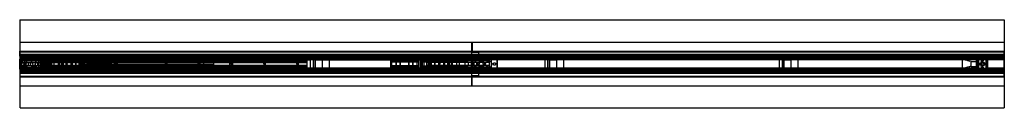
# Model space of a CAD drawing. Header units: millimetres. Extents: x 0 to 2100, y -94 to 94.
import ezdxf

# ---------------------------------------------------------------- set-up
doc = ezdxf.new("R2010")
doc.units = ezdxf.units.MM
doc.header["$LTSCALE"] = 10
doc.linetypes.add('ALLCAD_Strich', pattern=[0.2, 0.15, -0.05])
doc.layers.add('BESCH_KONT_sich_schn_grun_2d', color=10, linetype='Continuous')

msp = doc.modelspace()

# ---------------------------------------------------------------- linework, layer by layer
at = {"layer": 'BESCH_KONT_sich_schn_grun_2d', "linetype": 'ALLCAD_Strich'}
for p, q in [((0, 94), (2100, 94)), ((0, 94), (0, -94)), ((2100, 94), (2100, -94)), ((0, 46.5), (2100, 46.5)), ((963, 45.5), (963, 25.5)), ((965, 45.5), (963, 45.5)), ((965, 46.5), (965, 27.5)), ((0, 27.5), (0, 27.5)), ((0, 26), (0, 27.5)), ((0, 27.5), (2100, 27.5)), ((0, 27.5), (2100, 27.5)), ((0, 26), (0, 26)), ((0, 26), (0, 26)), ((0, 26), (0, 26)), ((0, 26), (0, 26)), ((0, 26), (0, 26)), ((0, 19.5), (0, 26)), ((0, 26), (0, 26)), ((0, 26), (0, 26)), ((0, 26), (0, 26)), ((0, 26), (0, 26)), ((0, 26), (0, 26)), ((0, 26), (0, 26)), ((0, 26), (0, 26)), ((0, 26), (0, 26)), ((0, 26), (0, 26)), ((0, 26), (2100, 26)), ((0, 26), (0, 26)), ((0, 26), (0, 26)), ((0, 26), (0, 26)), ((0, 26), (0, 26)), ((0, 26), (0, 26)), ((0, 26), (0, 26)), ((0, 26), (0, 26)), ((0, 26), (0, 26)), ((0, 26), (0, 26)), ((0, 26), (0, 26)), ((0, 26), (0, 26)), ((0, 26), (0, 26)), ((0, 26), (0, 26)), ((0, 26), (0, 26)), ((0, 26), (0, 26)), ((0, 26), (0, 26)), ((0, 26), (0, 26)), ((0, 26), (0, 26)), ((965, 40), (963, 40)), ((965, 37.5), (963, 37.5)), ((965, 33.5), (963, 33.5)), ((965, 31), (963, 31)), ((963, 25.5), (963, -25.5)), ((963, 25.5), (965, 25.5)), ((965, 27.5), (965, 27.5)), ((965, 27.5), (965, 27.5)), ((965, 27.5), (965, 27.5)), ((965, 27.5), (965, 27.5)), ((965, 27.5), (965, 27.5)), ((965, 27.5), (965, 27.5)), ((965, 27.5), (965, 27.5)), ((965, 27.5), (965, 27.5)), ((965, 27.5), (965, 27.5)), ((965, 27.5), (965, 27.5)), ((965, 27.5), (965, 27.5)), ((965, 27.5), (965, 27.5)), ((965, 27.5), (965, 27.5)), ((965, 27.5), (965, 27.5)), ((965, 27.5), (965, 27.5)), ((965, 27.5), (965, 27.5)), ((965, 27.5), (965, 27.5)), ((965, 27.5), (965, 27.5)), ((965, 27.5), (965, 27.5)), ((965, 27.5), (965, 27.5)), ((965, 27.5), (965, 27.5)), ((965, 27.5), (965, 27.5)), ((965, 27.5), (965, 27.5)), ((965, 25.5), (965, 27.5)), ((965, 25.5), (979, 25.5)), ((979, 25.5), (979, 27.5)), ((979, 12), (979, 25.5)), ((2100, 26), (2100, 27.5)), ((2100, 19.5), (2100, 26)), ((0, 11), (-0.5, 11)), ((-0.5, -11), (-0.5, 11)), ((2100, 20), (0, 20)), ((0, 19.5), (0, 19.5)), ((0, 17), (0, 19.5)), ((0, 19.5), (2100, 19.5)), ((2100, 19.2), (0, 19.2)), ((2100, 18.5), (0, 18.5)), ((2100, 17.5), (0, 17.5)), ((2100, 17.4), (0, 17.4)), ((0, 17), (0, -17)), ((0, 17), (0, 17)), ((0, 17), (0, 17)), ((0, 17), (0, 17)), ((0, 17), (0, 17)), ((0, 17), (0, 17)), ((0, 17), (0, 17)), ((0, 17), (0, 17)), ((0, 17), (0, 17)), ((0, 17), (0, 17)), ((0, 17), (0, 17)), ((0, 17), (0, 17)), ((0, 17), (0, 17)), ((0, 17), (0, 17)), ((0, 17), (0, 17)), ((0, 17), (0, 17)), ((0, 17), (0, 17)), ((0, 17), (0, 17)), ((0, 17), (0, 17)), ((0, 17), (0, 17)), ((0, 17), (0, 17)), ((0, 17), (0, 17)), ((0, 17), (2100, 17)), ((0, 17), (0, 17)), ((0, 17), (0, 17)), ((0, 17), (0, 17)), ((0, 17), (0, 17)), ((0, 17), (0, 17)), ((0, 17), (0, 17)), ((0, 17), (0, 17)), ((0, 17), (0, 17)), ((0, 17), (0, 17)), ((0, 17), (0, 17)), ((0, 17), (0, 17)), ((0, 17), (0, 17)), ((0, 17), (0, 17)), ((0, 17), (0, 17)), ((0, 17), (0, 17)), ((0, 17), (0, 17)), ((0, 17), (0, 17)), ((0, 17), (0, 17)), ((0, 17), (0, 17)), ((0, 17), (0, 17)), ((0, 17), (0, 17)), ((0, 17), (0, 17)), ((0, 17), (0, 17)), ((0, 17), (0, 17)), ((0, 17), (0, 17)), ((0, 17), (0, 17)), ((0, 17), (0, 17)), ((0, 17), (0, 17)), ((0, 17), (0, 17)), ((2100, 16.7), (0, 16.7)), ((2100, 15.5), (0, 15.5)), ((43, 15), (0, 15)), ((40, 14), (0, 14)), ((40, 13), (0, 13)), ((40, 12.6), (0, 12.6)), ((2100, 12.5), (0, 12.5)), ((2100, 11.2), (0, 11.2)), ((0, 11), (47, 11)), ((0, 11), (0, 11)), ((0, 10), (0, 10)), ((0, 10), (0, 10)), ((0, 10), (0, 10)), ((0, 10), (0, 10)), ((0, 10), (0, 10)), ((0, 10), (0, 10)), ((0, 10), (0, 10)), ((0, 10), (0, 10)), ((0, 10), (0, 10)), ((0, 10), (0, 10)), ((0, 10), (0, 10)), ((0, 10), (0, 10)), ((0, 10), (0, 10)), ((0, 10), (0, 10)), ((0, 10), (0, 10)), ((0, 10), (0, 10)), ((0, 10), (0, 10)), ((0, 10), (0, 10)), ((0, 10), (0, 10)), ((0, 10), (0, 10)), ((0, 10), (0, 10)), ((0, 10), (0, 10)), ((0, 10), (0, 10)), ((0, 10), (0, 10)), ((0, 10), (0, 10)), ((0, 10), (0, 10)), ((0, 10), (0, 10)), ((0, 10), (0, 10)), ((0, 10), (0, 10)), ((0, 10), (0, 10)), ((0, 10), (47, 10)), ((0, 9.5), (3, 9.5)), ((0, 9), (47, 9)), ((10, 9), (0, 9)), ((43, 8.7), (0, 8.7)), ((3, 7.5), (0, 7.5)), ((3, 10), (3, 3.7)), ((3, 10), (47, 10)), ((3, 9.5), (43, 9.5)), ((3, 9.5), (3, 9.5)), ((3, 9.5), (3, 9.5)), ((3, 9.5), (3, 9.5)), ((3, 9.5), (3, 9.5)), ((3, 9.5), (3, 9.5)), ((3, 9.5), (3, 9.5)), ((3, 9.5), (3, 9.5)), ((3, 9.5), (3, 9.5)), ((3, 9.5), (3, 9.5)), ((3, 9.5), (3, 9.5)), ((3, 9.5), (3, 9.5)), ((3, 9.5), (3, 9.5)), ((3, 9.5), (3, 9.5)), ((3, 9.5), (3, 9.5)), ((3, 9.5), (3, 9.5)), ((3, 9.5), (3, 9.5)), ((3, 9.5), (3, 9.5)), ((3, 9.5), (3, 9.5)), ((3, 9.5), (3, 9.5)), ((3, 9.5), (3, 9.5)), ((3, 9.5), (3, 9.5)), ((3, 9.5), (3, 9.5)), ((3, 9.5), (3, 9.5)), ((3, 9.5), (3, 9.5)), ((3, 9.5), (3, 9.5)), ((3, 9.5), (3, 9.5)), ((3, 9.5), (3, 9.5)), ((3, 9.5), (3, 9.5)), ((3, 9.5), (3, 9.5)), ((3, 9.5), (3, 9.5)), ((3, 9.5), (3, 9.5)), ((3, 9.5), (3, -9.5)), ((3, 7.5), (47, 7.5)), ((3, 7.5), (47, 7.5)), ((3, 3.7), (67.6, 3.7)), ((3, 3.2), (136, 3.2)), ((10, 9), (10, -9)), ((40, 14), (40, 15.5)), ((40, -14), (40, 14)), ((47.2, 15), (43, 15)), ((43, 15), (43, 11.5)), ((43, 11.5), (43, 9.5)), ((43, 11.5), (45, 11.5)), ((45.5, 9.5), (43, 9.5)), ((43, 9.5), (43, -9.5)), ((43, 8.8), (43, 8.8)), ((43, 8.8), (43, 8.7)), ((43, 8.8), (43, 8.8)), ((43, 8.8), (43, 8.8)), ((43, 8.8), (43, 8.8)), ((43, 8.8), (43, 8.8)), ((43, 8.8), (43, 8.8)), ((43, 8.8), (43, 8.8)), ((43, 8.8), (43, 8.8)), ((43, 8.7), (43, 8.7)), ((43, 8.8), (43, 8.8)), ((43, 8.8), (43, 8.8)), ((43, 8.8), (43, 8.8)), ((43, 8.8), (43, 8.8)), ((43, 8.8), (43, 8.8)), ((43, 8.8), (43, 8.8)), ((43, 8.7), (43, 8.7)), ((43, 8.8), (43, 8.8)), ((43, 8.8), (43, 8.8)), ((43, 8.8), (43, 8.8)), ((43, 8.7), (43, 8.7)), ((43, 8.8), (43, 8.8)), ((43, 8.8), (43, 8.8)), ((43, 8.8), (43, 8.8)), ((43, 8.8), (43, 8.8)), ((47, 8.7), (43, 8.7)), ((43, 8.7), (43, 8.7)), ((43, 8.7), (43, 8.7)), ((43, 5.5), (45, 5.5)), ((45, 11.5), (45, 13.5)), ((45, 13.5), (47.2, 13.5)), ((45, 9.5), (45, -9.5)), ((47.2, 11.5), (45.2, 11.5)), ((45.2, -11.5), (45.2, 11.5)), ((45.5, 14), (45.5, 16)), ((64.5, 16), (45.5, 16)), ((45.5, 9.5), (45.5, 14)), ((64.5, 14), (45.5, 14)), ((45.5, 9.5), (64.5, 9.5)), ((613, 11), (47, 11)), ((47, 9), (47, 11)), ((613, 10), (47, 10)), ((613, 9.7), (47, 9.7)), ((47, 8.7), (47, 9)), ((119.5, 9), (47, 9)), ((613, 8.7), (47, 8.7)), ((47, -8.8), (47, 8.7)), ((613, 7.5), (47, 7.5)), ((613, 7), (47, 7)), ((613, 6.5), (47, 6.5)), ((151, 6), (47, 6)), ((47, 5.2), (47, 5.2)), ((47, 5.2), (47, 5.2)), ((47, 5.2), (47, 5.2)), ((47, 5.2), (47, 5.2)), ((47, 5.2), (47, 5.2)), ((47, 5.2), (47, 5.2)), ((47, 5.2), (47, 5.2)), ((47, 5.2), (47, 5.2)), ((47, 5.2), (47, 5.2)), ((47, 5.2), (47, 5.2)), ((47, 5.2), (47, 5.2)), ((47, 5.2), (47, 5.2)), ((47, 5.2), (47, 5.2)), ((47, 5.2), (47, 5.2)), ((47, 5.2), (47, 5.2)), ((47, 5.2), (47, 5.2)), ((47, 5.2), (613, 5.2)), ((47, 5.2), (47, 5.2)), ((47, 5.2), (47, 5.2)), ((47, 5.2), (47, 5.2)), ((47, 5.2), (47, 5.2)), ((47, 5.2), (47, 5.2)), ((47, 5.2), (47, 5.2)), ((47, 5.2), (47, 5.2)), ((47, 5.2), (47, 5.2)), ((47, 5.2), (47, 5.2)), ((47, 5.2), (47, 5.2)), ((47, 5.2), (47, 5.2)), ((613, 2.2), (47, 2.2)), ((47.2, 13.5), (47.2, 15)), ((47.2, 11.5), (47.2, 15)), ((47.2, 15), (62.7, 15)), ((47.2, -11.5), (47.2, 11.5)), ((49.1, -5), (49.1, 5)), ((49.1, 5), (85.1, 5)), ((55.6, 6.7), (55.6, 4.3)), ((67.6, 6.7), (55.6, 6.7)), ((55.6, 5), (85.1, 5)), ((55.6, -4.3), (55.6, 4.3)), ((55.6, 4.3), (67.6, 4.3)), ((62.7, 15), (62.7, 13.5)), ((67, 15), (62.7, 15)), ((62.7, 11.5), (62.7, 15)), ((62.7, 13.5), (65, 13.5)), ((64.7, 11.5), (62.7, 11.5)), ((62.7, -11.5), (62.7, 11.5)), ((64.5, 14), (64.5, 16)), ((64.5, 9.5), (64.5, 14)), ((67, 9.5), (64.5, 9.5)), ((64.7, -11.5), (64.7, 11.5)), ((65, 13.5), (65, 11.5)), ((65, 11.5), (67, 11.5)), ((65, 9.5), (65, -9.5)), ((65, 5.5), (67, 5.5)), ((76.1, 15), (67, 15)), ((67, 11.5), (67, 15)), ((67, 9.5), (67, 11.5)), ((67, 9.5), (136, 9.5)), ((67, 9.5), (67, -9.5)), ((67.6, 6.7), (67.6, 6.7)), ((67.6, 6.7), (67.6, 6.7)), ((67.6, 6.7), (67.6, 6.7)), ((67.6, 6.7), (67.6, 6.7)), ((67.6, 6.7), (67.6, 6.7)), ((67.6, 6.7), (67.6, 6.7)), ((67.6, 6.7), (67.6, 6.7)), ((67.6, 6.7), (67.6, 6.7)), ((67.6, 6.7), (67.6, 6.7)), ((67.6, 3.7), (67.6, 6.7)), ((67.6, 6.7), (67.6, 6.7)), ((67.6, 6.7), (67.6, 6.7)), ((67.6, 6.7), (67.6, 6.7)), ((67.6, 6.7), (67.6, 6.7)), ((67.6, 6.7), (67.6, 6.7)), ((67.6, 6.7), (67.6, 6.7)), ((67.6, 6.7), (67.6, 6.7)), ((67.6, 6.7), (67.6, 6.7)), ((67.6, 6.7), (67.6, 6.7)), ((67.6, 6.7), (67.6, 6.7)), ((67.6, 6.7), (67.6, 6.7)), ((67.6, 6.7), (67.6, 6.7)), ((67.6, 6.7), (67.6, 6.7)), ((67.6, 6.7), (67.6, 6.7)), ((67.6, 6.7), (67.6, 6.7)), ((67.6, 6.7), (67.6, 6.7)), ((67.6, 6.7), (67.6, 6.7)), ((67.6, 6.7), (67.6, 6.7)), ((67.6, 6.7), (67.6, 6.7)), ((67.6, 6.7), (67.6, 6.7)), ((67.6, 6.7), (67.6, 6.7)), ((67.6, 6.7), (67.6, 6.7)), ((67.6, 6.7), (150.6, 6.7)), ((67.6, 3.7), (67.6, -3.8)), ((67.6, 3.7), (67.7, 3.7)), ((67.7, 5.2), (67.7, 3.7)), ((67.7, 3.7), (103.6, 3.7)), ((130.6, 5.2), (72.6, 5.2)), ((72.6, 5.2), (72.6, -5.3)), ((76.1, 15), (97.1, 15)), ((76.1, 15), (76.1, 8)), ((76.1, 8), (97.1, 8)), ((82.6, 8), (82.6, 15)), ((82.6, -15), (82.6, 15)), ((82.6, 6.7), (82.6, -6.8)), ((85.1, -5), (85.1, 5)), ((85.1, -5), (85.1, 5)), ((88.6, 6.7), (88.6, -6.8)), ((90.6, 8), (90.6, 15)), ((90.6, -15), (90.6, 15)), ((90.6, 6.7), (90.6, -6.8)), ((92.1, 6.7), (92.1, -6.8)), ((97.1, 15), (97.1, 8)), ((113.1, 15), (97.1, 15)), ((98.8, 6.7), (98.8, -6.8)), ((98.8, -6.8), (98.8, 6.7)), ((103.6, 3.7), (106.4, 3.7)), ((106.4, 3.7), (130.6, 3.7)), ((106.6, 6.7), (106.6, 3.7)), ((111.3, 6.7), (111.3, -6.8)), ((111.3, -6.8), (111.3, 6.7)), ((113.1, 15), (134.1, 15)), ((113.1, 15), (113.1, 8)), ((113.1, 8), (134.1, 8)), ((129.5, 9), (119.5, 9)), ((119.5, 9), (119.5, -9)), ((119.6, 8), (119.6, 15)), ((119.6, -15), (119.6, 15)), ((119.6, 6.7), (119.6, -6.8)), ((126.5, 9), (126.5, -9)), ((126.5, -9), (126.5, 9)), ((127.6, 8), (127.6, 15)), ((127.6, -15), (127.6, 15)), ((127.6, 6.7), (127.6, -6.8)), ((159.5, 14.5), (129.5, 14.5)), ((129.5, 9), (129.5, 14.5)), ((129.5, 9), (129.5, -9)), ((129.5, 9), (144.5, 9)), ((130.6, 5.2), (130.6, -5.3)), ((413.6, 5.2), (130.6, 5.2)), ((130.6, 3), (130.6, 5.2)), ((150.6, 3.7), (130.6, 3.7)), ((413.6, 3), (130.6, 3)), ((130.6, 2.2), (150.6, 2.2)), ((413.6, 2.2), (130.6, 2.2)), ((413.6, 2), (130.6, 2)), ((133.7, 1.5), (130.6, 1.5)), ((138.6, 7.7), (132.6, 7.7)), ((132.6, 6.7), (132.6, 7.7)), ((133.6, 2.2), (133.6, 6.7)), ((133.6, -6.8), (133.6, 6.7)), ((133.6, 1.5), (133.6, -1.5)), ((133.7, 1.5), (137.5, 1.5)), ((134.1, 15), (134.1, 8)), ((377.6, 15), (134.1, 15)), ((136, 10), (136, 3.7)), ((136, 3.7), (136, -3.8)), ((143.7, 1.5), (137.5, 1.5)), ((137.6, 2.2), (137.6, 6.7)), ((137.6, -6.8), (137.6, 6.7)), ((137.6, 1.5), (137.6, -1.5)), ((138.6, 6.7), (138.6, 7.7)), ((148.6, 7.7), (142.6, 7.7)), ((142.6, 6.7), (142.6, 7.7)), ((143.6, 2.2), (143.6, 6.7)), ((143.6, -6.8), (143.6, 6.7)), ((143.6, 1.5), (143.6, -1.5)), ((143.7, 1.5), (147.5, 1.5)), ((613, 9), (144.5, 9)), ((144.5, 9), (144.5, -9)), ((145.9, 6.7), (145.9, 2.2)), ((413.6, 1.5), (147.5, 1.5)), ((147.6, 2.2), (147.6, 6.7)), ((147.6, -6.8), (147.6, 6.7)), ((147.6, 1.5), (147.6, -1.5)), ((148.6, 6.7), (148.6, 7.7)), ((150.6, 6.7), (150.6, 3.7)), ((150.6, 3.7), (150.6, 2.2)), ((150.6, 0), (150.6, 2)), ((151, 6.5), (151, 6)), ((151, 2.2), (151, 6)), ((447, 6), (151, 6)), ((151, 5.5), (447, 5.5)), ((447, 4), (151, 4)), ((153.6, 3.5), (151, 3.5)), ((151, -2.3), (151, 2.2)), ((161.6, 3.5), (153.6, 3.5)), ((153.6, 2), (153.6, 3.5)), ((155.6, 0), (155.6, 3.5)), ((159.5, 14.5), (159.5, -14.5)), ((159.6, 0), (159.6, 3.5)), ((161.6, 2), (161.6, 3.5)), ((162.6, 3.5), (161.6, 3.5)), ((162.6, 10.5), (183.6, 10.5)), ((162.6, 10.5), (162.6, 3.5)), ((162.6, 3.5), (183.6, 3.5)), ((169.1, -19.5), (169.1, 10.5)), ((169.1, 3.5), (169.1, 10.5)), ((169.1, 0), (169.1, 2)), ((177.1, -19.5), (177.1, 10.5)), ((177.1, 3.5), (177.1, 10.5)), ((177.1, 0), (177.1, 2)), ((183.6, 10.5), (183.6, 3.5)), ((184.6, 3.5), (183.6, 3.5)), ((192.6, 3.5), (184.6, 3.5)), ((184.6, 2), (184.6, 3.5)), ((186.6, 0), (186.6, 3.5)), ((190.6, 0), (190.6, 3.5)), ((192.6, 2), (192.6, 3.5)), ((447, 3.5), (192.6, 3.5)), ((195.6, 0), (195.6, 2)), ((202, -15.5), (202, 15.5)), ((966, 15.5), (202, 15.5)), ((205, 15.5), (205, 15.5)), ((205, 15.5), (205, 15.5)), ((205, 15.5), (205, 15.5)), ((205, 15.5), (205, 15.5)), ((205, 15.5), (205, 15.5)), ((205, 15.5), (205, 15.5)), ((205, 15.5), (205, 15.5)), ((205, 15.5), (205, 15.5)), ((205, 15.5), (205, 15.5)), ((205, 15.5), (205, 15.5)), ((205, 15.5), (205, 15.5)), ((205, 15.5), (205, 15.5)), ((205, 15.5), (205, 15.5)), ((205, 15.5), (205, 15.5)), ((205, 15.5), (205, 15.5)), ((205, -15.5), (205, 15.5)), ((205, 15.5), (205, 15.5)), ((205, 15.5), (205, 15.5)), ((205, 15.5), (205, 15.5)), ((205, 15.5), (205, 15.5)), ((205, 15.5), (205, 15.5)), ((205, 15.5), (205, 15.5)), ((205, 15.5), (205, 15.5)), ((205, 15.5), (205, 15.5)), ((205, 15.5), (205, 15.5)), ((205, 15.5), (205, 15.5)), ((365.6, 4.5), (365.6, 6.5)), ((410.6, 4.5), (365.6, 4.5)), ((376.6, 8), (368.6, 8)), ((368.6, 6.5), (368.6, 8)), ((370.6, 4.5), (370.6, 8)), ((374.6, 4.5), (374.6, 8)), ((376.6, 6.5), (376.6, 8)), ((377.6, 15), (398.6, 15)), ((377.6, 15), (377.6, 8)), ((377.6, 8), (398.6, 8)), ((384.1, -15), (384.1, 15)), ((384.1, 8), (384.1, 15)), ((384.1, 4.5), (384.1, 6.5)), ((392.1, -15), (392.1, 15)), ((392.1, 8), (392.1, 15)), ((392.1, 4.5), (392.1, 6.5)), ((796.4, 15), (398.6, 15)), ((398.6, 15), (398.6, 8)), ((407.6, 8), (399.6, 8)), ((399.6, 6.5), (399.6, 8)), ((401.6, 4.5), (401.6, 8)), ((405.6, 4.5), (405.6, 8)), ((407.6, 6.5), (407.6, 8)), ((410.6, 4.5), (410.6, 6.5)), ((410.6, 4.5), (410.6, 4.5)), ((410.6, 4.5), (410.6, 4.5)), ((410.6, 4.5), (410.6, 4.5)), ((410.6, 4.5), (410.6, 4.5)), ((410.6, 4.5), (410.6, 4.5)), ((410.6, 4.5), (410.6, 4.5)), ((410.6, 4.5), (410.6, 4.5)), ((410.6, 4.5), (410.6, 4.5)), ((410.6, 4.5), (410.6, 4.5)), ((410.6, 4.5), (410.6, 4.5)), ((410.6, 4.5), (410.6, 4.5)), ((410.6, 4.5), (410.6, 4.5)), ((410.6, 4.5), (410.6, 4.5)), ((410.6, 4.5), (410.6, 4.5)), ((410.6, 4.5), (410.6, 4.5)), ((410.6, 4.5), (410.6, 4.5)), ((410.6, 4.5), (410.6, 4.5)), ((410.6, 4.5), (410.6, 4.5)), ((410.6, 4.5), (410.6, 4.5)), ((410.6, 4.5), (410.6, 4.5)), ((410.6, 4.5), (410.6, 4.5)), ((410.6, 4.5), (410.6, 4.5)), ((410.6, 4.5), (410.6, 4.5)), ((410.6, 4.5), (410.6, 4.5)), ((410.6, 4.5), (410.6, 4.5)), ((410.6, 4.5), (410.6, 4.5)), ((410.6, 4.5), (410.6, 4.5)), ((410.6, 4.5), (410.6, 4.5)), ((410.6, 4.5), (410.6, 4.5)), ((410.6, 4.5), (410.6, 4.5)), ((410.6, 4.5), (410.6, 4.5)), ((410.6, 4.5), (410.6, 4.5)), ((410.6, 4.5), (410.6, 4.5)), ((410.6, 4.5), (410.6, 4.5)), ((410.6, 4.5), (410.6, 4.5)), ((410.6, 4.5), (410.6, 4.5)), ((410.6, 4.5), (410.6, 4.5)), ((410.6, 4.5), (410.6, 4.5)), ((410.6, 4.5), (410.6, 4.5)), ((413.6, 3), (413.6, 5.2)), ((413.6, 2), (413.6, 3)), ((413.6, -2), (413.6, 2)), ((447, 6), (447, 6.5)), ((447, 6), (447, 2.2)), ((613, 6), (447, 6)), ((447, 2.2), (447, -2.3)), ((613, 9), (613, 11)), ((613, 11), (1005, 11)), ((613, 10), (865, 10)), ((613, 10), (865, 10)), ((613, 8.7), (613, 9)), ((613, 9), (619.5, 9)), ((613, -8.8), (613, 8.7)), ((2041, 8.7), (613, 8.7)), ((619.5, 9), (619.5, -9)), ((629.5, 9), (619.5, 9)), ((626.5, 9), (626.5, -9)), ((626.5, -9), (626.5, 9)), ((629.5, 9), (629.5, 14.5)), ((659.5, 14.5), (629.5, 14.5)), ((629.5, 9), (629.5, -9)), ((629.5, 9), (644.5, 9)), ((644.5, 9), (1005, 9)), ((644.5, 9), (644.5, -9)), ((659.5, 14.5), (659.5, -14.5)), ((790.4, 6.7), (805, 6.7)), ((790.4, 6.7), (790.4, 5.2)), ((850.4, 5.2), (790.4, 5.2)), ((790.4, 5.2), (790.4, -5.3)), ((850.4, 3.7), (790.4, 3.7)), ((793.4, -6.8), (793.4, 6.7)), ((817.4, 15), (796.4, 15)), ((796.4, 8), (796.4, 15)), ((817.4, 8), (796.4, 8)), ((802.9, 15), (802.9, -15)), ((802.9, 15), (802.9, 8)), ((802.9, -6.8), (802.9, 6.7)), ((805, 6.7), (808.8, 6.7)), ((805, 6.7), (805, 5.2)), ((808.8, 6.7), (832, 6.7)), ((808.8, 6.7), (808.8, 5.2)), ((810.9, 15), (810.9, -15)), ((810.9, 15), (810.9, 8)), ((810.9, -6.8), (810.9, 6.7)), ((823.4, 15), (817.4, 15)), ((817.4, 8), (817.4, 15)), ((844.4, 15), (823.4, 15)), ((823.4, 8), (823.4, 15)), ((844.4, 8), (823.4, 8)), ((829.9, 15), (829.9, -15)), ((829.9, 15), (829.9, 8)), ((829.9, -6.8), (829.9, 6.7)), ((832, 6.7), (835.8, 6.7)), ((832, 6.7), (832, 5.2)), ((835.8, 6.7), (850.4, 6.7)), ((835.8, 5.2), (835.8, 6.7)), ((837.9, 15), (837.9, -15)), ((837.9, 15), (837.9, 8)), ((837.9, -6.8), (837.9, 6.7)), ((870.9, 15), (844.4, 15)), ((844.4, 8), (844.4, 15)), ((847.4, -6.8), (847.4, 6.7)), ((850.4, 6.7), (850.4, 5.2)), ((850.4, 5.2), (850.4, -5.3)), ((850.4, 3.8), (850.4, 3.7)), ((850.4, 3.7), (850.4, 3.8)), ((850.4, 3.7), (850.4, 3.8)), ((850.4, 3.8), (850.4, 3.8)), ((850.4, 3.8), (850.4, 3.8)), ((850.4, 3.7), (850.4, 3.8)), ((850.4, 3.7), (850.4, 3.8)), ((850.4, 3.7), (850.4, 3.8)), ((850.4, 3.7), (850.4, 3.8)), ((850.4, 3.7), (850.4, 3.8)), ((850.4, 3.7), (850.4, 3.8)), ((850.4, 3.7), (850.4, 3.8)), ((850.4, 3.7), (850.4, 3.8)), ((850.4, 3.8), (850.4, 3.8)), ((850.4, 3.8), (850.4, 3.8)), ((850.4, 3.8), (850.4, 3.8)), ((850.4, 3.7), (850.4, 3.8)), ((850.4, 3.7), (850.4, 3.8)), ((850.4, 3.7), (850.4, 3.8)), ((850.4, 3.7), (850.4, 3.8)), ((850.4, 3.7), (850.4, 3.8)), ((850.4, 3.7), (850.4, 3.8)), ((850.4, 3.7), (850.4, 3.8)), ((850.4, 3.8), (850.4, 3.8)), ((850.4, 3.8), (850.4, 3.8)), ((850.4, 3.8), (850.4, 3.8)), ((850.4, 3.7), (850.4, 3.8)), ((850.4, 3.7), (850.4, 3.8)), ((850.4, 3.7), (850.4, 3.8)), ((850.4, 3.7), (850.4, 3.8)), ((854.4, 6.7), (937.4, 6.7)), ((854.4, 3.7), (854.4, 6.7)), ((874.4, 3.7), (854.4, 3.7)), ((854.4, -3.8), (854.4, 3.7)), ((857.4, 6.7), (857.4, -6.8)), ((859.1, -6.8), (859.1, 6.7)), ((861.4, 6.7), (861.4, -6.8)), ((865, 10), (1005, 10)), ((867.4, 6.7), (867.4, -6.8)), ((1002, 10), (869, 10)), ((869, 3.7), (869, 10)), ((1002, 9.5), (869, 9.5)), ((1002, 7.5), (869, 7.5)), ((1002, 7.5), (869, 7.5)), ((869, -3.8), (869, 3.7)), ((1002, 3.2), (869, 3.2)), ((891.9, 15), (870.9, 15)), ((870.9, 8), (870.9, 15)), ((891.9, 8), (870.9, 8)), ((871.4, 6.7), (871.4, -6.8)), ((932.4, 5.2), (874.4, 5.2)), ((874.4, -5.3), (874.4, 5.2)), ((898.6, 3.7), (874.4, 3.7)), ((877.4, 15), (877.4, -15)), ((877.4, 15), (877.4, 8)), ((877.4, -6.8), (877.4, 6.7)), ((885.4, 15), (885.4, -15)), ((885.4, 15), (885.4, 8)), ((885.4, -6.8), (885.4, 6.7)), ((907.9, 15), (891.9, 15)), ((891.9, 8), (891.9, 15)), ((893.6, 6.7), (893.6, -6.8)), ((893.6, -6.8), (893.6, 6.7)), ((898.4, 3.7), (898.4, 6.7)), ((901.4, 3.7), (898.6, 3.7)), ((937.3, 3.7), (901.4, 3.7)), ((906.1, 6.7), (906.1, -6.8)), ((906.1, -6.8), (906.1, 6.7)), ((928.9, 15), (907.9, 15)), ((907.9, 8), (907.9, 15)), ((928.9, 8), (907.9, 8)), ((912.9, -6.8), (912.9, 6.7)), ((914.4, 15), (914.4, -15)), ((914.4, 15), (914.4, 8)), ((914.4, -6.8), (914.4, 6.7)), ((916.4, -6.8), (916.4, 6.7)), ((919.9, 5), (919.9, -5)), ((955.9, 5), (919.9, 5)), ((919.9, 5), (919.9, -5)), ((949.4, 5), (919.9, 5)), ((922.4, 15), (922.4, -15)), ((922.4, 15), (922.4, 8)), ((922.4, -6.8), (922.4, 6.7)), ((2041, 15), (928.9, 15)), ((928.9, 8), (928.9, 15)), ((932.4, 5.2), (937.3, 5.2)), ((932.4, -5.3), (932.4, 5.2)), ((937.3, 3.7), (937.3, 5.2)), ((937.3, 3.7), (937.4, 3.7)), ((937.4, 6.7), (937.4, 3.7)), ((937.4, 6.7), (949.4, 6.7)), ((937.4, 4.3), (949.4, 4.3)), ((1002, 3.7), (937.4, 3.7)), ((937.4, -3.8), (937.4, 3.7)), ((949.4, 4.3), (949.4, 6.7)), ((949.4, 4.3), (949.4, -4.3)), ((955.9, 5), (955.9, -5)), ((963, -15.5), (963, 15.5)), ((966, -15.5), (966, 15.5)), ((966, 9), (966, -9)), ((969, -3), (969, 3)), ((974, 3), (974, -3)), ((1019, 12), (979, 12)), ((1002, 3.7), (1002, 10)), ((1002, -9.5), (1002, 9.5)), ((1005, 9.5), (1002, 9.5)), ((1005, 20), (1005, 10)), ((1005, 10), (1005, 9.5)), ((1005, 9.5), (1005, -9.5)), ((1018, 9), (1005, 9)), ((1018, -9), (1018, 9)), ((1019, -12), (1019, 12)), ((1119.5, 9), (1119.5, -9)), ((1129.5, 9), (1119.5, 9)), ((1126.5, 9), (1126.5, -9)), ((1126.5, -9), (1126.5, 9)), ((1129.5, 9), (1129.5, 14.5)), ((1159.5, 14.5), (1129.5, 14.5)), ((1129.5, 9), (1129.5, -9)), ((1129.5, 9), (1144.5, 9)), ((1144.5, 9), (1144.5, -9)), ((1159.5, 14.5), (1159.5, -14.5)), ((1619.5, 9), (1619.5, -9)), ((1629.5, 9), (1619.5, 9)), ((1626.5, 9), (1626.5, -9)), ((1626.5, -9), (1626.5, 9)), ((1629.5, 9), (1629.5, 14.5)), ((1659.5, 14.5), (1629.5, 14.5)), ((1629.5, 9), (1629.5, -9)), ((1629.5, 9), (1644.5, 9)), ((1644.5, 9), (1644.5, -9)), ((1659.5, 14.5), (1659.5, -14.5)), ((2011, -10), (2011, 10)), ((2029, 5), (2011, 10)), ((2029, -5), (2029, 5)), ((2029, 5), (2041, 5)), ((2045.2, 15), (2041, 15)), ((2041, 15), (2041, 11.5)), ((2041, 11.5), (2041, 9.5)), ((2041, 11.5), (2043, 11.5)), ((2041, -9.5), (2041, 9.5)), ((2041, 9.5), (2043.5, 9.5)), ((2065, 8.7), (2041, 8.7)), ((2043, 5.5), (2041, 5.5)), ((2043, 11.5), (2043, 13.5)), ((2043, 13.5), (2045.2, 13.5)), ((2043, -9.5), (2043, 9.5)), ((2045.2, 11.5), (2043.2, 11.5)), ((2043.2, 11.5), (2043.2, -11.5)), ((2043.5, 16), (2043.5, 14)), ((2043.5, 16), (2062.5, 16)), ((2043.5, 14), (2043.5, 9.5)), ((2043.5, 14), (2062.5, 14)), ((2045.2, 13.5), (2045.2, 15)), ((2045.2, 15), (2045.2, 11.5)), ((2060.7, 15), (2045.2, 15)), ((2045.2, 11.5), (2045.2, -11.5)), ((2065, 15), (2060.7, 15)), ((2060.7, 15), (2060.7, 13.5)), ((2060.7, 15), (2060.7, 11.5)), ((2060.7, 13.5), (2063, 13.5)), ((2062.7, 11.5), (2060.7, 11.5)), ((2060.7, 11.5), (2060.7, -11.5)), ((2062.5, 16), (2062.5, 14)), ((2062.5, 14), (2062.5, 9.5)), ((2062.5, 9.5), (2065, 9.5)), ((2062.7, 11.5), (2062.7, -11.5)), ((2063, 13.5), (2063, 11.5)), ((2063, 11.5), (2065, 11.5)), ((2063, -9.5), (2063, 9.5)), ((2065, 5.5), (2063, 5.5)), ((2100, 15), (2065, 15)), ((2065, 11.5), (2065, 15)), ((2065, 9.5), (2065, 11.5)), ((2065, -9.5), (2065, 9.5)), ((2100, 8.7), (2065, 8.7)), ((2100, 17), (2100, 19.5)), ((2100, -17), (2100, 17)), ((0, -11), (-0.5, -11)), ((3, -7.5), (0, -7.5)), ((43, -8.8), (0, -8.8)), ((0, -9), (47, -9)), ((10, -9), (0, -9)), ((0, -9.5), (3, -9.5)), ((47, -10), (0, -10)), ((0, -11), (47, -11)), ((0, -11), (0, -11)), ((2100, -11.3), (0, -11.3)), ((2100, -12.5), (0, -12.5)), ((40, -12.6), (0, -12.6)), ((40, -13), (0, -13)), ((40, -14), (0, -14)), ((43, -15), (0, -15)), ((2100, -15.5), (0, -15.5)), ((2100, -16.7), (0, -16.7)), ((0, -17), (0, -17)), ((0, -17), (0, -19.5)), ((0, -17), (2100, -17)), ((2100, -17.4), (0, -17.4)), ((2100, -17.5), (0, -17.5)), ((2100, -18.5), (0, -18.5)), ((2100, -19.2), (0, -19.2)), ((0, -19.5), (0, -26)), ((0, -19.5), (0, -19.5)), ((0, -19.5), (2100, -19.5)), ((2100, -20), (0, -20)), ((3, -3.3), (136, -3.3)), ((3, -3.8), (3, -10)), ((3, -3.8), (67.6, -3.8)), ((3, -7.5), (47, -7.5)), ((3, -7.5), (47, -7.5)), ((3, -9.5), (43, -9.5)), ((3, -10), (47, -10)), ((40, -12.6), (40, -12.6)), ((40, -12.6), (40, -12.6)), ((40, -12.6), (40, -12.6)), ((40, -12.6), (40, -12.6)), ((40, -12.6), (40, -12.6)), ((40, -12.6), (40, -12.6)), ((40, -12.6), (40, -12.6)), ((40, -12.6), (40, -12.6)), ((40, -12.6), (40, -12.6)), ((40, -12.6), (40, -12.6)), ((40, -12.6), (40, -12.6)), ((40, -12.6), (40, -12.6)), ((40, -12.6), (40, -12.6)), ((40, -12.6), (40, -12.6)), ((40, -12.6), (40, -12.6)), ((40, -12.6), (40, -12.6)), ((40, -12.6), (40, -12.6)), ((40, -12.6), (40, -12.6)), ((40, -12.6), (40, -12.6)), ((40, -12.6), (40, -12.6)), ((40, -12.6), (40, -12.6)), ((40, -12.6), (40, -12.6)), ((40, -12.6), (40, -12.6)), ((40, -12.6), (40, -12.6)), ((40, -12.6), (40, -12.6)), ((40, -12.6), (40, -12.6)), ((40, -12.6), (40, -12.6)), ((40, -15.5), (40, -14)), ((43, -5.5), (45, -5.5)), ((43, -8.8), (47, -8.8)), ((45.5, -9.5), (43, -9.5)), ((43, -9.5), (43, -11.5)), ((45, -11.5), (43, -11.5)), ((43, -11.5), (43, -15)), ((43, -15), (47.2, -15)), ((45, -13.5), (45, -11.5)), ((47.2, -13.5), (45, -13.5)), ((45.2, -11.5), (47.2, -11.5)), ((45.5, -9.5), (64.5, -9.5)), ((45.5, -14), (45.5, -9.5)), ((45.5, -16), (45.5, -14)), ((64.5, -14), (45.5, -14)), ((64.5, -16), (45.5, -16)), ((47, -2.3), (613, -2.3)), ((47, -5.3), (613, -5.3)), ((151, -6), (47, -6)), ((613, -6.5), (47, -6.5)), ((613, -7), (47, -7)), ((613, -7.5), (47, -7.5)), ((613, -8.8), (47, -8.8)), ((47, -9), (47, -8.8)), ((119.5, -9), (47, -9)), ((47, -11), (47, -9)), ((613, -9.8), (47, -9.8)), ((613, -10), (47, -10)), ((613, -11), (47, -11)), ((47.2, -15), (47.2, -11.5)), ((47.2, -15), (47.2, -13.5)), ((47.2, -15), (62.7, -15)), ((49.1, -5), (85.1, -5)), ((67.6, -4.3), (55.6, -4.3)), ((55.6, -4.3), (55.6, -6.8)), ((55.6, -5), (85.1, -5)), ((67.6, -6.8), (55.6, -6.8)), ((62.7, -11.5), (64.7, -11.5)), ((62.7, -15), (62.7, -11.5)), ((65, -13.5), (62.7, -13.5)), ((62.7, -13.5), (62.7, -15)), ((62.7, -15), (67, -15)), ((67, -9.5), (64.5, -9.5)), ((64.5, -14), (64.5, -9.5)), ((64.5, -16), (64.5, -14)), ((65, -5.5), (67, -5.5)), ((67, -11.5), (65, -11.5)), ((65, -11.5), (65, -13.5)), ((67, -9.5), (136, -9.5)), ((67, -11.5), (67, -9.5)), ((67, -15), (67, -11.5)), ((76.1, -15), (67, -15)), ((67.6, -6.8), (67.6, -3.8)), ((67.7, -3.8), (67.6, -3.8)), ((150.6, -6.8), (67.6, -6.8)), ((67.7, -3.8), (103.6, -3.8)), ((67.7, -3.8), (67.7, -5.3)), ((72.6, -5.3), (130.6, -5.3)), ((76.1, -8), (97.1, -8)), ((76.1, -8), (76.1, -15)), ((76.1, -15), (97.1, -15)), ((82.6, -15), (82.6, -8)), ((90.6, -15), (90.6, -8)), ((97.1, -8), (97.1, -15)), ((113.1, -15), (97.1, -15)), ((103.6, -3.8), (106.4, -3.8)), ((106.4, -3.8), (130.6, -3.8)), ((106.6, -3.7), (106.6, -6.8)), ((113.1, -8), (134.1, -8)), ((113.1, -8), (113.1, -15)), ((113.1, -15), (134.1, -15)), ((129.5, -9), (119.5, -9)), ((119.6, -15), (119.6, -8)), ((127.6, -15), (127.6, -8)), ((129.5, -14.5), (129.5, -9)), ((144.5, -9), (129.5, -9)), ((159.5, -14.5), (129.5, -14.5)), ((133.7, -1.5), (130.6, -1.5)), ((413.6, -2), (130.6, -2)), ((150.6, -2.3), (130.6, -2.3)), ((413.6, -2.3), (130.6, -2.3)), ((413.6, -3), (130.6, -3)), ((130.6, -5.3), (130.6, -3)), ((130.6, -3.8), (150.6, -3.8)), ((413.6, -5.3), (130.6, -5.3)), ((132.6, -7.8), (132.6, -6.8)), ((138.6, -7.8), (132.6, -7.8)), ((133.6, -6.8), (133.6, -2.3)), ((137.5, -1.5), (133.7, -1.5)), ((134.1, -8), (134.1, -15)), ((377.6, -15), (134.1, -15)), ((136, -3.8), (136, -10)), ((143.7, -1.5), (137.5, -1.5)), ((137.6, -6.8), (137.6, -2.3)), ((138.6, -7.8), (138.6, -6.8)), ((142.6, -7.8), (142.6, -6.8)), ((148.6, -7.8), (142.6, -7.8)), ((143.6, -6.8), (143.6, -2.3)), ((147.5, -1.5), (143.7, -1.5)), ((613, -9), (144.5, -9)), ((145.9, -2.3), (145.9, -6.8)), ((413.6, -1.5), (147.5, -1.5)), ((147.6, -6.8), (147.6, -2.3)), ((148.6, -7.8), (148.6, -6.8)), ((195.6, 0), (150.6, 0)), ((150.6, -2.3), (150.6, -3.8)), ((150.6, -3.8), (150.6, -6.8)), ((150.6, -9), (150.6, -11)), ((151, -6), (151, -2.3)), ((447, -3.5), (151, -3.5)), ((447, -4), (151, -4)), ((447, -5.5), (151, -5.5)), ((151, -6), (151, -6.5)), ((447, -6), (151, -6)), ((153.6, -12.5), (153.6, -11)), ((155.6, -12.5), (155.6, -9)), ((159.6, -12.5), (159.6, -9)), ((161.6, -12.5), (161.6, -11)), ((162.6, -12.5), (162.6, -19.5)), ((169.1, -11), (169.1, -9)), ((169.1, -19.5), (169.1, -12.5)), ((177.1, -11), (177.1, -9)), ((177.1, -19.5), (177.1, -12.5)), ((183.6, -12.5), (183.6, -19.5)), ((184.6, -12.5), (184.6, -11)), ((186.6, -12.5), (186.6, -9)), ((190.6, -12.5), (190.6, -9)), ((192.6, -12.5), (192.6, -11)), ((195.6, 0), (195.6, 0)), ((195.6, 0), (195.6, 0)), ((195.6, 0), (195.6, 0)), ((195.6, 0), (195.6, 0)), ((195.6, 0), (195.6, 0)), ((195.6, 0), (195.6, 0)), ((195.6, 0), (195.6, 0)), ((195.6, 0), (195.6, 0)), ((195.6, 0), (195.6, 0)), ((195.6, 0), (195.6, 0)), ((195.6, 0), (195.6, 0)), ((195.6, 0), (195.6, 0)), ((195.6, 0), (195.6, 0)), ((195.6, 0), (195.6, 0)), ((195.6, 0), (195.6, 0)), ((195.6, 0), (195.6, 0)), ((195.6, 0), (195.6, 0)), ((195.6, 0), (195.6, 0)), ((195.6, 0), (195.6, 0)), ((195.6, 0), (195.6, 0)), ((195.6, 0), (195.6, 0)), ((195.6, 0), (195.6, 0)), ((195.6, 0), (195.6, 0)), ((195.6, 0), (195.6, 0)), ((195.6, 0), (195.6, 0)), ((195.6, 0), (195.6, 0)), ((195.6, 0), (195.6, 0)), ((195.6, 0), (195.6, 0)), ((195.6, 0), (195.6, 0)), ((195.6, 0), (195.6, 0)), ((195.6, 0), (195.6, 0)), ((195.6, 0), (195.6, 0)), ((195.6, 0), (195.6, 0)), ((195.6, 0), (195.6, 0)), ((195.6, 0), (195.6, 0)), ((195.6, 0), (195.6, 0)), ((195.6, 0), (195.6, 0)), ((195.6, 0), (195.6, 0)), ((195.6, 0), (195.6, 0)), ((195.6, -9), (195.6, -11)), ((966, -15.5), (202, -15.5)), ((365.6, -4.5), (365.6, -6.5)), ((410.6, -4.5), (365.6, -4.5)), ((368.6, -8), (368.6, -6.5)), ((376.6, -8), (368.6, -8)), ((370.6, -8), (370.6, -4.5)), ((374.6, -8), (374.6, -4.5)), ((376.6, -8), (376.6, -6.5)), ((377.6, -8), (398.6, -8)), ((377.6, -8), (377.6, -15)), ((377.6, -15), (398.6, -15)), ((384.1, -6.5), (384.1, -4.5)), ((384.1, -15), (384.1, -8)), ((392.1, -6.5), (392.1, -4.5)), ((392.1, -15), (392.1, -8)), ((398.6, -8), (398.6, -15)), ((796.4, -15), (398.6, -15)), ((399.6, -8), (399.6, -6.5)), ((407.6, -8), (399.6, -8)), ((401.6, -8), (401.6, -4.5)), ((405.6, -8), (405.6, -4.5)), ((407.6, -8), (407.6, -6.5)), ((410.6, -4.5), (410.6, -6.5)), ((413.6, -3), (413.6, -2)), ((413.6, -5.3), (413.6, -3)), ((447, -2.3), (447, -6)), ((613, -6), (447, -6)), ((447, -6.5), (447, -6)), ((613, -9), (613, -8.8)), ((2041, -8.8), (613, -8.8)), ((613, -11), (613, -9)), ((613, -9), (619.5, -9)), ((613, -10), (865, -10)), ((613, -10), (865, -10)), ((613, -11), (1005, -11)), ((629.5, -9), (619.5, -9)), ((629.5, -14.5), (629.5, -9)), ((644.5, -9), (629.5, -9)), ((659.5, -14.5), (629.5, -14.5)), ((644.5, -9), (1005, -9)), ((850.4, -3.8), (790.4, -3.8)), ((790.4, -5.3), (790.4, -6.8)), ((790.4, -5.3), (850.4, -5.3)), ((805, -6.8), (790.4, -6.8)), ((817.4, -8), (796.4, -8)), ((796.4, -15), (796.4, -8)), ((817.4, -15), (796.4, -15)), ((802.9, -8), (802.9, -15)), ((805, -6.8), (805, -5.3)), ((808.8, -6.8), (805, -6.8)), ((808.8, -6.8), (808.8, -5.3)), ((832, -6.8), (808.8, -6.8)), ((810.9, -8), (810.9, -15)), ((817.4, -15), (817.4, -8)), ((823.4, -15), (817.4, -15)), ((844.4, -8), (823.4, -8)), ((823.4, -15), (823.4, -8)), ((844.4, -15), (823.4, -15)), ((829.9, -8), (829.9, -15)), ((832, -5.3), (832, -6.8)), ((835.8, -6.8), (832, -6.8)), ((835.8, -6.8), (835.8, -5.3)), ((850.4, -6.8), (835.8, -6.8)), ((837.9, -8), (837.9, -15)), ((844.4, -15), (844.4, -8)), ((870.9, -15), (844.4, -15)), ((850.4, -5.3), (850.4, -6.8)), ((854.4, -3.8), (854.4, -3.8)), ((854.4, -3.8), (854.4, -3.8)), ((854.4, -3.8), (854.4, -3.8)), ((854.4, -3.8), (854.4, -3.8)), ((854.4, -3.8), (854.4, -3.8)), ((854.4, -3.8), (854.4, -3.8)), ((854.4, -3.8), (854.4, -3.8)), ((854.4, -3.8), (854.4, -3.8)), ((854.4, -3.8), (854.4, -3.8)), ((854.4, -3.8), (874.4, -3.8)), ((854.4, -3.8), (854.4, -3.8)), ((854.4, -3.8), (854.4, -3.8)), ((854.4, -3.8), (854.4, -3.8)), ((854.4, -3.8), (854.4, -3.8)), ((854.4, -3.8), (854.4, -3.8)), ((854.4, -3.8), (854.4, -3.8)), ((854.4, -3.8), (854.4, -3.8)), ((854.4, -3.8), (854.4, -3.8)), ((854.4, -3.8), (854.4, -3.8)), ((854.4, -3.8), (854.4, -3.8)), ((854.4, -3.8), (854.4, -3.8)), ((854.4, -3.8), (854.4, -3.8)), ((854.4, -3.8), (854.4, -3.8)), ((854.4, -3.8), (854.4, -3.8)), ((854.4, -3.8), (854.4, -3.8)), ((854.4, -3.8), (854.4, -3.8)), ((854.4, -3.8), (854.4, -3.8)), ((854.4, -3.8), (854.4, -3.8)), ((854.4, -3.8), (854.4, -3.8)), ((854.4, -3.8), (854.4, -3.8)), ((854.4, -3.8), (854.4, -3.8)), ((854.4, -3.8), (854.4, -3.8)), ((854.4, -6.8), (854.4, -3.8)), ((937.4, -6.8), (854.4, -6.8)), ((1005, -10), (865, -10)), ((1002, -3.3), (869, -3.3)), ((869, -10), (869, -3.8)), ((1002, -7.5), (869, -7.5)), ((1002, -7.5), (869, -7.5)), ((1002, -9.5), (869, -9.5)), ((1002, -10), (869, -10)), ((891.9, -8), (870.9, -8)), ((870.9, -15), (870.9, -8)), ((891.9, -15), (870.9, -15)), ((898.6, -3.8), (874.4, -3.8)), ((874.4, -5.3), (932.4, -5.3)), ((877.4, -8), (877.4, -15)), ((885.4, -8), (885.4, -15)), ((891.9, -15), (891.9, -8)), ((907.9, -15), (891.9, -15)), ((898.4, -6.8), (898.4, -3.7)), ((901.4, -3.8), (898.6, -3.8)), ((937.3, -3.8), (901.4, -3.8)), ((928.9, -8), (907.9, -8)), ((907.9, -15), (907.9, -8)), ((928.9, -15), (907.9, -15)), ((914.4, -8), (914.4, -15)), ((955.9, -5), (919.9, -5)), ((949.4, -5), (919.9, -5)), ((922.4, -8), (922.4, -15)), ((928.9, -15), (928.9, -8)), ((2041, -15), (928.9, -15)), ((937.3, -5.3), (932.4, -5.3)), ((937.3, -5.3), (937.3, -3.8)), ((937.4, -3.8), (937.3, -3.8)), ((1002, -3.8), (937.4, -3.8)), ((937.4, -3.8), (937.4, -6.8)), ((949.4, -4.3), (937.4, -4.3)), ((937.4, -6.8), (949.4, -6.8)), ((949.4, -6.8), (949.4, -4.3)), ((979, -25.5), (979, -12)), ((979, -12), (1019, -12)), ((1002, -10), (1002, -3.8)), ((1002, -9.5), (1002, -9.5)), ((1002, -9.5), (1002, -9.5)), ((1002, -9.5), (1002, -9.5)), ((1002, -9.5), (1002, -9.5)), ((1002, -9.5), (1002, -9.5)), ((1002, -9.5), (1002, -9.5)), ((1002, -9.5), (1002, -9.5)), ((1002, -9.5), (1002, -9.5)), ((1002, -9.5), (1002, -9.5)), ((1002, -9.5), (1002, -9.5)), ((1002, -9.5), (1002, -9.5)), ((1002, -9.5), (1002, -9.5)), ((1002, -9.5), (1002, -9.5)), ((1002, -9.5), (1002, -9.5)), ((1002, -9.5), (1002, -9.5)), ((1002, -9.5), (1002, -9.5)), ((1002, -9.5), (1002, -9.5)), ((1002, -9.5), (1002, -9.5)), ((1002, -9.5), (1002, -9.5)), ((1002, -9.5), (1002, -9.5)), ((1002, -9.5), (1002, -9.5)), ((1002, -9.5), (1002, -9.5)), ((1002, -9.5), (1002, -9.5)), ((1002, -9.5), (1002, -9.5)), ((1002, -9.5), (1002, -9.5)), ((1002, -9.5), (1002, -9.5)), ((1002, -9.5), (1002, -9.5)), ((1002, -9.5), (1002, -9.5)), ((1002, -9.5), (1002, -9.5)), ((1002, -9.5), (1002, -9.5)), ((1002, -9.5), (1002, -9.5)), ((1005, -9.5), (1002, -9.5)), ((1005, -9), (1018, -9)), ((1005, -9.5), (1005, -10)), ((1005, -10), (1005, -20)), ((1129.5, -9), (1119.5, -9)), ((1129.5, -14.5), (1129.5, -9)), ((1144.5, -9), (1129.5, -9)), ((1159.5, -14.5), (1129.5, -14.5)), ((1629.5, -9), (1619.5, -9)), ((1629.5, -14.5), (1629.5, -9)), ((1644.5, -9), (1629.5, -9)), ((1659.5, -14.5), (1629.5, -14.5)), ((2029, -5), (2011, -10)), ((2029, -5), (2041, -5)), ((2043, -5.5), (2041, -5.5)), ((2041, -8.8), (2065, -8.8)), ((2041, -9.5), (2043.5, -9.5)), ((2041, -9.5), (2041, -11.5)), ((2043, -11.5), (2041, -11.5)), ((2041, -11.5), (2041, -15)), ((2041, -15), (2045.2, -15)), ((2043, -13.5), (2043, -11.5)), ((2045.2, -13.5), (2043, -13.5)), ((2043.2, -11.5), (2045.2, -11.5)), ((2043.5, -9.5), (2043.5, -14)), ((2043.5, -14), (2043.5, -16)), ((2043.5, -14), (2062.5, -14)), ((2043.5, -16), (2062.5, -16)), ((2045.2, -11.5), (2045.2, -15)), ((2045.2, -15), (2045.2, -13.5)), ((2060.7, -15), (2045.2, -15)), ((2060.7, -11.5), (2060.7, -15)), ((2060.7, -11.5), (2062.7, -11.5)), ((2063, -13.5), (2060.7, -13.5)), ((2060.7, -13.5), (2060.7, -15)), ((2060.7, -15), (2065, -15)), ((2062.5, -9.5), (2065, -9.5)), ((2062.5, -9.5), (2062.5, -14)), ((2062.5, -14), (2062.5, -16)), ((2065, -5.5), (2063, -5.5)), ((2065, -11.5), (2063, -11.5)), ((2063, -11.5), (2063, -13.5)), ((2100, -8.8), (2065, -8.8)), ((2065, -8.8), (2065, -8.8)), ((2065, -8.8), (2065, -8.8)), ((2065, -8.8), (2065, -8.8)), ((2065, -8.8), (2065, -8.8)), ((2065, -8.8), (2065, -8.8)), ((2065, -8.8), (2065, -8.8)), ((2065, -8.8), (2065, -8.8)), ((2065, -8.8), (2065, -8.8)), ((2065, -8.8), (2065, -8.8)), ((2065, -8.8), (2065, -8.8)), ((2065, -8.8), (2065, -8.8)), ((2065, -8.8), (2065, -8.8)), ((2065, -8.8), (2065, -8.8)), ((2065, -8.8), (2065, -8.8)), ((2065, -8.8), (2065, -8.8)), ((2065, -8.8), (2065, -8.8)), ((2065, -8.8), (2065, -8.8)), ((2065, -8.8), (2065, -8.8)), ((2065, -8.8), (2065, -8.8)), ((2065, -8.8), (2065, -8.8)), ((2065, -8.8), (2065, -8.8)), ((2065, -8.8), (2065, -8.8)), ((2065, -8.8), (2065, -8.8)), ((2065, -8.8), (2065, -8.8)), ((2065, -8.8), (2065, -8.8)), ((2065, -8.8), (2065, -8.8)), ((2065, -8.8), (2065, -8.8)), ((2065, -11.5), (2065, -9.5)), ((2065, -15), (2065, -11.5)), ((2100, -15), (2065, -15)), ((2100, -19.5), (2100, -17)), ((2100, -26), (2100, -19.5)), ((0, -26), (0, -26)), ((0, -26), (0, -27.5)), ((0, -26), (2100, -26)), ((0, -27.5), (0, -27.5)), ((0, -27.5), (2100, -27.5)), ((0, -27.5), (2100, -27.5)), ((963, -25.5), (965, -25.5)), ((963, -25.5), (963, -45.5)), ((965, -31), (963, -31)), ((965, -33.5), (963, -33.5)), ((965, -37.5), (963, -37.5)), ((965, -40), (963, -40)), ((979, -25.5), (965, -25.5)), ((965, -27.5), (965, -25.5)), ((965, -46.5), (965, -27.5)), ((979, -27.5), (979, -25.5)), ((2100, -27.5), (2100, -26)), ((0, -46.5), (2100, -46.5)), ((963, -45.5), (965, -45.5)), ((2100, -94), (0, -94))]:
    msp.add_line(p, q, dxfattribs=at)
for centre, radius in [((10, 0), 7.5), ((10, 0), 3), ((30, 0), 7.5), ((30, 0), 3), ((55, 0), 5), ((55, 0), 2.5), ((55, 0), 2.25), ((55, 7.5), 1.75), ((66, 0), 1.5), ((105, 0), 4), ((105, 0), 4), ((136, 0), 1.5), ((206, 0), 1.5), ((312, 0), 1.5), ((382, 0), 1.5), ((452, 0), 1.5), ((522, 0), 1.5), ((592, 0), 1.5), ((900, 0), 4), ((900, 0), 4), ((984, 0), 7), ((984, 0), 4), ((1000, 0), 6.5), ((1012.5, 0), 2.5), ((2053, 0), 5), ((2053, 0), 2.5), ((2053, 0), 2.25), ((2053, 7.5), 1.75), ((55, -7.5), 1.75), ((2053, -7.5), 1.75)]:
    msp.add_circle(centre, radius, dxfattribs=at)
for centre, radius, start, end in [((965, 27.5), 0.00093, 0, 90), ((965, 27.5), 0.00093, 270, 360), ((965, 27.5), 0.00217, 270, 0), ((965, 27.5), 0.00217, 360, 90), ((965, 27.5), 0.00116, 360, 90), ((965, 27.5), 0.00116, 270, 0), ((965, 27.5), 0.00271, 270, 360), ((965, 27.5), 0.00271, 0, 90), ((965, 27.5), 0.00116, 180, 270), ((965, 27.5), 0.00116, 90, 180), ((965, 27.5), 0.00271, 90, 180), ((965, 27.5), 0.00271, 180, 270), ((965, 27.5), 0.00116, 360, 90), ((965, 27.5), 0.00116, 270, 0), ((965, 27.5), 0.00271, 270, 360), ((965, 27.5), 0.00271, 0, 90), ((965, 27.5), 0.00116, 180, 270), ((965, 27.5), 0.00116, 90, 180), ((965, 27.5), 0.00271, 90, 180), ((965, 27.5), 0.00271, 180, 270), ((0, 17), 0.00093, 360, 90), ((0, 17), 0.00093, 270, 0), ((0, 17), 0.00217, 270, 360), ((0, 17), 0.00217, 0, 90), ((0, 17), 0.00116, 0, 90), ((0, 17), 0.00116, 270, 360), ((0, 17), 0.00271, 270, 0), ((0, 17), 0.00271, 360, 90), ((0, 17), 0.00116, 180, 270), ((0, 17), 0.00116, 90, 180), ((0, 17), 0.00271, 90, 180), ((0, 17), 0.00271, 180, 270), ((0, 17), 0.00116, 0, 90), ((0, 17), 0.00116, 270, 360), ((0, 17), 0.00271, 270, 0), ((0, 17), 0.00271, 360, 90), ((0, 17), 0.00116, 180, 270), ((0, 17), 0.00116, 90, 180), ((0, 17), 0.00271, 90, 180), ((0, 17), 0.00271, 180, 270), ((43, 8.8), 0.00217, 270, 0), ((43, 8.8), 0.00217, 0, 90), ((43, 8.8), 0.00093, 360, 90), ((43, 8.8), 0.00093, 270, 0), ((43, 8.8), 0.00271, 90, 180), ((43, 8.8), 0.00271, 270, 360), ((43, 8.8), 0.00271, 0, 90), ((43, 8.8), 0.00271, 90, 180), ((43, 8.8), 0.00271, 180, 270), ((43, 8.8), 0.00271, 270, 360), ((43, 8.8), 0.00271, 0, 90), ((43, 8.8), 0.00116, 270, 0), ((43, 8.8), 0.00116, 0, 90), ((43, 8.8), 0.00116, 180, 270), ((43, 8.8), 0.00116, 90, 180), ((43, 8.8), 0.00271, 180, 270), ((43, 8.8), 0.00116, 270, 0), ((43, 8.8), 0.00116, 0, 90), ((43, 8.8), 0.00116, 180, 270), ((43, 8.8), 0.00116, 90, 180), ((47, 5.2), 0.00217, 270, 0), ((47, 5.2), 0.00217, 0, 90), ((47, 5.2), 0.00093, 360, 90), ((47, 5.2), 0.00093, 270, 0), ((47, 5.2), 0.00271, 180, 270), ((47, 5.2), 0.00271, 270, 0), ((47, 5.2), 0.00271, 360, 90), ((47, 5.2), 0.00271, 90, 180), ((47, 5.2), 0.00271, 180, 270), ((47, 5.2), 0.00271, 270, 0), ((47, 5.2), 0.00271, 360, 90), ((47, 5.2), 0.00116, 270, 360), ((47, 5.2), 0.00116, 0, 90), ((47, 5.2), 0.00116, 180, 270), ((47, 5.2), 0.00116, 90, 180), ((47, 5.2), 0.00271, 90, 180), ((47, 5.2), 0.00116, 270, 360), ((47, 5.2), 0.00116, 0, 90), ((47, 5.2), 0.00116, 180, 270), ((47, 5.2), 0.00116, 90, 180), ((135.6, 0.7), 2, 131.4096, 157.9757), ((135.6, 0.7), 2, 22.0243, 48.5904), ((140, 0), 10, 270, 90), ((145.6, 0.7), 2, 131.4096, 157.9757), ((145.6, 0.7), 2, 22.0243, 48.5904), ((205, 15.5), 0.00217, 270, 0), ((205, 15.5), 0.00217, 360, 90), ((205, 15.5), 0.00093, 0, 90), ((205, 15.5), 0.00093, 270, 0), ((205, 15.5), 0.00271, 90, 180), ((205, 15.5), 0.00271, 180, 270), ((205, 15.5), 0.00271, 270, 0), ((205, 15.5), 0.00271, 0, 90), ((205, 15.5), 0.00271, 90, 180), ((205, 15.5), 0.00271, 180, 270), ((205, 15.5), 0.00271, 270, 0), ((205, 15.5), 0.00116, 270, 360), ((205, 15.5), 0.00116, 0, 90), ((205, 15.5), 0.00116, 180, 270), ((205, 15.5), 0.00116, 90, 180), ((205, 15.5), 0.00116, 270, 360), ((205, 15.5), 0.00116, 0, 90), ((205, 15.5), 0.00271, 0, 90), ((205, 15.5), 0.00116, 180, 270), ((205, 15.5), 0.00116, 90, 180), ((865, 0), 10, 90, 270), ((971.5, 3), 2.5, 0, 180), ((40, -12.6), 0.00217, 270, 0), ((40, -12.6), 0.00217, 0, 90), ((40, -12.6), 0.00093, 0, 90), ((40, -12.6), 0.00093, 270, 0), ((40, -12.6), 0.00271, 180, 270), ((40, -12.6), 0.00271, 0, 90), ((40, -12.6), 0.00271, 90, 180), ((40, -12.6), 0.00271, 180, 270), ((40, -12.6), 0.00271, 270, 360), ((40, -12.6), 0.00271, 0, 90), ((40, -12.6), 0.00271, 90, 180), ((40, -12.6), 0.00116, 270, 0), ((40, -12.6), 0.00116, 0, 90), ((40, -12.6), 0.00116, 180, 270), ((40, -12.6), 0.00116, 90, 180), ((40, -12.6), 0.00116, 270, 0), ((40, -12.6), 0.00116, 0, 90), ((40, -12.6), 0.00271, 270, 360), ((40, -12.6), 0.00116, 180, 270), ((40, -12.6), 0.00116, 90, 180), ((135.6, -0.8), 2, 202.0243, 228.5904), ((135.6, -0.8), 2, 311.4096, 337.9757), ((145.6, -0.8), 2, 202.0243, 228.5904), ((145.6, -0.8), 2, 311.4096, 337.9757), ((971.5, -3), 2.5, 180, 0), ((2065, -8.8), 0.00217, 90, 180), ((2065, -8.8), 0.00217, 180, 270), ((2065, -8.8), 0.00093, 180, 270), ((2065, -8.8), 0.00093, 90, 180), ((2065, -8.8), 0.00271, 270, 360), ((2065, -8.8), 0.00271, 90, 180), ((2065, -8.8), 0.00271, 180, 270), ((2065, -8.8), 0.00271, 270, 360), ((2065, -8.8), 0.00271, 0, 90), ((2065, -8.8), 0.00271, 90, 180), ((2065, -8.8), 0.00271, 180, 270), ((2065, -8.8), 0.00116, 90, 180), ((2065, -8.8), 0.00116, 180, 270), ((2065, -8.8), 0.00116, 0, 90), ((2065, -8.8), 0.00116, 270, 0), ((2065, -8.8), 0.00271, 0, 90), ((2065, -8.8), 0.00116, 90, 180), ((2065, -8.8), 0.00116, 180, 270), ((2065, -8.8), 0.00116, 0, 90), ((2065, -8.8), 0.00116, 270, 0)]:
    msp.add_arc(centre, radius, start, end, dxfattribs=at)

doc.saveas('drawing.dxf')
